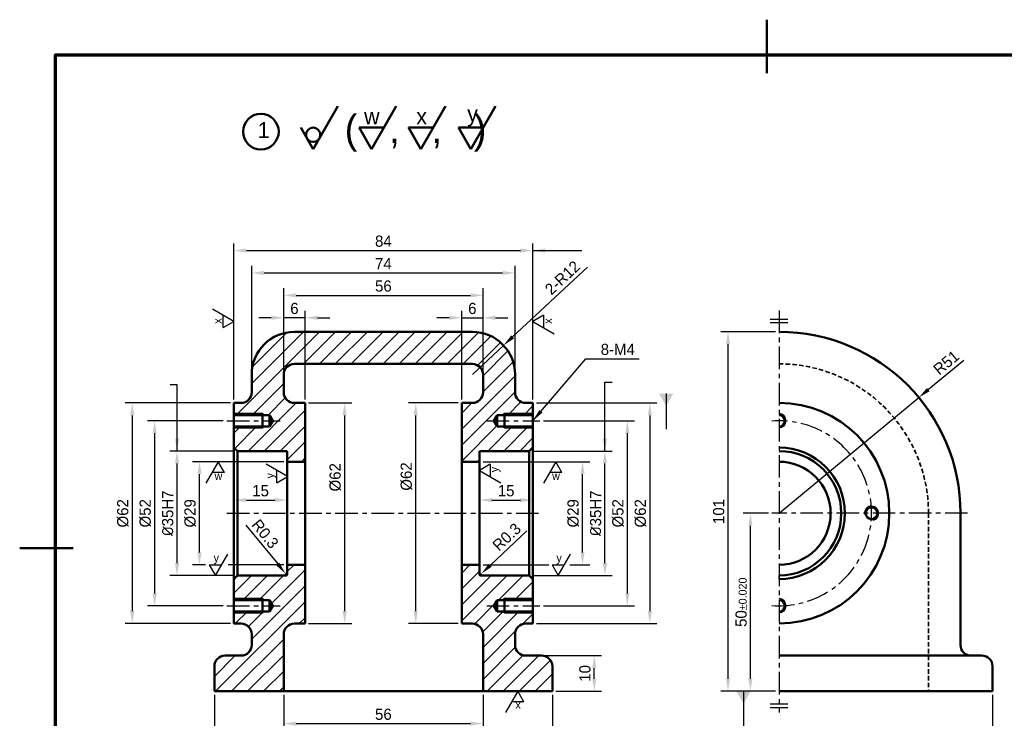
# Model space of a CAD drawing. Header units: millimetres. Extents: x 0 to 420, y 0 to 297.
# Tile 2 of 3: x 0 to 277, y 101 to 297. Entities that reach past the tile are written whole.
import ezdxf

# ---------------------------------------------------------------- set-up
doc = ezdxf.new("R2010")
doc.units = ezdxf.units.MM
doc.header["$LTSCALE"] = 0.2
doc.linetypes.add('CENTER', pattern=[50.8, 31.75, -6.35, 6.35, -6.35])
doc.linetypes.add('HIDDEN', pattern=[9.525, 6.35, -3.175])
for name, color, linetype, lineweight in [('숨은선', 2, 'HIDDEN', 35), ('외형선(ISO)', 3, 'Continuous', 50), ('윤곽선', 4, 'Continuous', 70), ('좁은 외형선(ISO)', 1, 'Continuous', 25), ('중심선', 1, 'CENTER', 25), ('치수선', 1, 'Continuous', 25), ('해치 (ISO)', 1, 'Continuous', 25)]:
    doc.layers.add(name, color=color, linetype=linetype, lineweight=lineweight)
doc.dimstyles.new('ISO-25', dxfattribs={"dimtxt": 3.15, "dimasz": 3.5, "dimexe": 2, "dimexo": 1, "dimgap": 1, "dimtad": 1, "dimdsep": 46, "dimtxsty": 'Standard', "dimcen": 2.5, "dimclrt": 2, "dimazin": 2, "dimtfac": 1, "dimtmove": 0, "dimatfit": 3, "dimfxl": 1, "dimarcsym": 0})

# ---------------------------------------------------------------- blocks, each defined once
blk = doc.blocks.new('*D1')
at = {"layer": 'Defpoints', "color": 0, "transparency": 16777216}
for p in [(129.2, 172.76), (158.17, 172.76), (129.2, 143.76)]:
    blk.add_point(p, dxfattribs=at)
at = {"layer": '치수선', "color": 0, "lineweight": -2, "transparency": 16777216}
for p, q in [((130.2, 172.76), (160.17, 172.76)), ((158.17, 147.26), (158.17, 169.26)), ((130.2, 143.76), (148.67, 143.76)), ((154.59, 143.76), (160.17, 143.76))]:
    blk.add_line(p, q, dxfattribs=at)
at = {"layer": '치수선', "color": 0, "transparency": 16777216}
for points in [[(157.59, 169.26), (158.75, 169.26), (158.17, 172.76)], [(157.59, 147.26), (158.75, 147.26), (158.17, 143.76)]]:
    blk.add_solid(points, dxfattribs=at)
at = {"layer": '치수선', "color": 2, "transparency": 16777216, "insert": (155.55, 158.26), "char_height": 3.15, "attachment_point": 5, "rotation": 90}
blk.add_mtext('%%c29', dxfattribs=at)
blk = doc.blocks.new('*D2')
at = {"layer": 'Defpoints', "color": 0, "transparency": 16777216}
for p in [(143.2, 175.76), (164.47, 175.76), (143.2, 140.76)]:
    blk.add_point(p, dxfattribs=at)
at = {"layer": '치수선', "color": 0, "lineweight": -2, "transparency": 16777216}
for p, q in [((144.2, 175.76), (166.47, 175.76)), ((164.47, 144.26), (164.47, 172.26)), ((144.2, 140.76), (166.47, 140.76))]:
    blk.add_line(p, q, dxfattribs=at)
at = {"layer": '치수선', "color": 0, "transparency": 16777216}
for points in [[(163.89, 172.26), (165.05, 172.26), (164.47, 175.76)], [(163.89, 144.26), (165.05, 144.26), (164.47, 140.76)]]:
    blk.add_solid(points, dxfattribs=at)
at = {"layer": '치수선', "color": 2, "transparency": 16777216, "insert": (161.85, 158.26), "char_height": 3.15, "attachment_point": 5, "rotation": 90}
blk.add_mtext('{\\fISOCPEUR|b0|i0|c0|p34;%%C}35H7', dxfattribs=at)
blk = doc.blocks.new('*D3')
at = {"layer": 'Defpoints', "color": 0, "transparency": 16777216}
for p in [(146.2, 184.26), (170.77, 184.26), (146.2, 132.26)]:
    blk.add_point(p, dxfattribs=at)
at = {"layer": '치수선', "color": 0, "lineweight": -2, "transparency": 16777216}
for p, q in [((147.2, 184.26), (172.77, 184.26)), ((170.77, 135.76), (170.77, 180.76)), ((147.2, 132.26), (172.77, 132.26))]:
    blk.add_line(p, q, dxfattribs=at)
at = {"layer": '치수선', "color": 0, "transparency": 16777216}
for points in [[(170.19, 180.76), (171.35, 180.76), (170.77, 184.26)], [(170.19, 135.76), (171.35, 135.76), (170.77, 132.26)]]:
    blk.add_solid(points, dxfattribs=at)
at = {"layer": '치수선', "color": 2, "transparency": 16777216, "insert": (168.15, 158.26), "char_height": 3.15, "attachment_point": 5, "rotation": 90}
blk.add_mtext('%%c52', dxfattribs=at)
blk = doc.blocks.new('*D4')
at = {"layer": 'Defpoints', "color": 0, "transparency": 16777216}
for p in [(144.2, 189.26), (144.2, 127.26), (177.07, 127.26)]:
    blk.add_point(p, dxfattribs=at)
at = {"layer": '치수선', "color": 0, "lineweight": -2, "transparency": 16777216}
for p, q in [((145.2, 189.26), (179.07, 189.26)), ((177.07, 185.76), (177.07, 130.76)), ((145.2, 127.26), (179.07, 127.26))]:
    blk.add_line(p, q, dxfattribs=at)
at = {"layer": '치수선', "color": 0, "transparency": 16777216}
for points in [[(176.49, 185.76), (177.65, 185.76), (177.07, 189.26)], [(176.49, 130.76), (177.65, 130.76), (177.07, 127.26)]]:
    blk.add_solid(points, dxfattribs=at)
at = {"layer": '치수선', "color": 2, "transparency": 16777216, "insert": (174.45, 158.26), "char_height": 3.15, "attachment_point": 5, "rotation": 90}
blk.add_mtext('%%c62', dxfattribs=at)
blk = doc.blocks.new('*D5')
at = {"layer": 'Defpoints', "color": 0, "transparency": 16777216}
for p in [(205.35, 158.26), (211.38, 158.26), (213.38, 108.26)]:
    blk.add_point(p, dxfattribs=at)
at = {"layer": '치수선', "color": 0, "lineweight": -2, "transparency": 16777216}
for p, q in [((210.38, 158.26), (203.35, 158.26)), ((205.35, 111.76), (205.35, 154.76)), ((212.38, 108.26), (203.35, 108.26))]:
    blk.add_line(p, q, dxfattribs=at)
at = {"layer": '치수선', "color": 0, "transparency": 16777216}
for points in [[(204.77, 154.76), (205.93, 154.76), (205.35, 158.26)], [(204.77, 111.76), (205.93, 111.76), (205.35, 108.26)]]:
    blk.add_solid(points, dxfattribs=at)
at = {"layer": '치수선', "color": 2, "transparency": 16777216, "insert": (202.74, 133.26), "char_height": 3.15, "attachment_point": 5, "rotation": 90}
blk.add_mtext('50{\\H0.71429x;\\C1;%%P0.020}', dxfattribs=at)
blk = doc.blocks.new('*D6')
at = {"layer": 'Defpoints', "color": 0, "transparency": 16777216}
for p in [(199.05, 209.26), (213.38, 209.26), (213.38, 108.26)]:
    blk.add_point(p, dxfattribs=at)
at = {"layer": '치수선', "color": 0, "lineweight": -2, "transparency": 16777216}
for p, q in [((212.38, 209.26), (197.05, 209.26)), ((199.05, 111.76), (199.05, 205.76)), ((212.38, 108.26), (197.05, 108.26))]:
    blk.add_line(p, q, dxfattribs=at)
at = {"layer": '치수선', "color": 0, "transparency": 16777216}
for points in [[(198.47, 205.76), (199.63, 205.76), (199.05, 209.26)], [(198.47, 111.76), (199.63, 111.76), (199.05, 108.26)]]:
    blk.add_solid(points, dxfattribs=at)
at = {"layer": '치수선', "color": 2, "transparency": 16777216, "insert": (196.43, 158.76), "char_height": 3.15, "attachment_point": 5, "rotation": 90}
blk.add_mtext('101', dxfattribs=at)
blk = doc.blocks.new('*D7')
at = {"layer": 'Defpoints', "color": 0, "transparency": 16777216}
for p in [(252.65, 190.79), (213.38, 158.26)]:
    blk.add_point(p, dxfattribs=at)
at = {"layer": '치수선', "color": 0, "lineweight": -2, "transparency": 16777216}
for p, q in [((265.27, 201.24), (255.35, 193.03)), ((213.38, 158.26), (252.65, 190.79))]:
    blk.add_line(p, q, dxfattribs=at)
at = {"layer": '치수선', "color": 0, "transparency": 16777216}
blk.add_solid([(254.98, 193.48), (255.72, 192.58), (252.65, 190.79)], dxfattribs=at)
at = {"layer": '치수선', "color": 2, "transparency": 16777216, "insert": (260.38, 200.6), "char_height": 3.15, "attachment_point": 5, "rotation": 39.6335}
blk.add_mtext('R51', dxfattribs=at)
blk = doc.blocks.new('*D9')
at = {"layer": 'Defpoints', "color": 0, "transparency": 16777216}
for p in [(50.52, 172.76), (75.2, 172.76), (75.2, 143.76)]:
    blk.add_point(p, dxfattribs=at)
at = {"layer": '치수선', "color": 0, "lineweight": -2, "transparency": 16777216}
for p, q in [((74.2, 172.76), (48.52, 172.76)), ((50.52, 147.26), (50.52, 169.26)), ((52.24, 143.76), (48.52, 143.76)), ((74.2, 143.76), (58.58, 143.76))]:
    blk.add_line(p, q, dxfattribs=at)
at = {"layer": '치수선', "color": 0, "transparency": 16777216}
for points in [[(49.94, 169.26), (51.11, 169.26), (50.52, 172.76)], [(49.94, 147.26), (51.11, 147.26), (50.52, 143.76)]]:
    blk.add_solid(points, dxfattribs=at)
at = {"layer": '치수선', "color": 2, "transparency": 16777216, "insert": (47.91, 158.26), "char_height": 3.15, "attachment_point": 5, "rotation": 90}
blk.add_mtext('%%c29', dxfattribs=at)
blk = doc.blocks.new('*D10')
at = {"layer": 'Defpoints', "color": 0, "transparency": 16777216}
for p in [(44.22, 175.76), (61.2, 175.76), (61.2, 140.76)]:
    blk.add_point(p, dxfattribs=at)
at = {"layer": '치수선', "color": 0, "lineweight": -2, "transparency": 16777216}
for p, q in [((60.2, 175.76), (42.22, 175.76)), ((44.22, 144.26), (44.22, 172.26)), ((60.2, 140.76), (42.22, 140.76))]:
    blk.add_line(p, q, dxfattribs=at)
at = {"layer": '치수선', "color": 0, "transparency": 16777216}
for points in [[(43.64, 172.26), (44.81, 172.26), (44.22, 175.76)], [(43.64, 144.26), (44.81, 144.26), (44.22, 140.76)]]:
    blk.add_solid(points, dxfattribs=at)
at = {"layer": '치수선', "color": 2, "transparency": 16777216, "insert": (41.61, 158.26), "char_height": 3.15, "attachment_point": 5, "rotation": 90}
blk.add_mtext('{\\fISOCPEUR|b0|i0|c0|p34;%%C}35H7', dxfattribs=at)
blk = doc.blocks.new('*D11')
at = {"layer": 'Defpoints', "color": 0, "transparency": 16777216}
for p in [(58.2, 184.26), (37.92, 132.26), (58.2, 132.26)]:
    blk.add_point(p, dxfattribs=at)
at = {"layer": '치수선', "color": 0, "lineweight": -2, "transparency": 16777216}
for p, q in [((57.2, 184.26), (35.92, 184.26)), ((37.92, 180.76), (37.92, 135.76)), ((57.2, 132.26), (35.92, 132.26))]:
    blk.add_line(p, q, dxfattribs=at)
at = {"layer": '치수선', "color": 0, "transparency": 16777216}
for points in [[(37.34, 180.76), (38.51, 180.76), (37.92, 184.26)], [(37.34, 135.76), (38.51, 135.76), (37.92, 132.26)]]:
    blk.add_solid(points, dxfattribs=at)
at = {"layer": '치수선', "color": 2, "transparency": 16777216, "insert": (35.31, 158.26), "char_height": 3.15, "attachment_point": 5, "rotation": 90}
blk.add_mtext('%%c52', dxfattribs=at)
blk = doc.blocks.new('*D12')
at = {"layer": 'Defpoints', "color": 0, "transparency": 16777216}
for p in [(60.2, 189.26), (31.62, 127.26), (60.2, 127.26)]:
    blk.add_point(p, dxfattribs=at)
at = {"layer": '치수선', "color": 0, "lineweight": -2, "transparency": 16777216}
for p, q in [((59.2, 189.26), (29.62, 189.26)), ((31.62, 185.76), (31.62, 130.76)), ((59.2, 127.26), (29.62, 127.26))]:
    blk.add_line(p, q, dxfattribs=at)
at = {"layer": '치수선', "color": 0, "transparency": 16777216}
for points in [[(31.04, 185.76), (32.21, 185.76), (31.62, 189.26)], [(31.04, 130.76), (32.21, 130.76), (31.62, 127.26)]]:
    blk.add_solid(points, dxfattribs=at)
at = {"layer": '치수선', "color": 2, "transparency": 16777216, "insert": (29.01, 158.26), "char_height": 3.15, "attachment_point": 5, "rotation": 90}
blk.add_mtext('%%c62', dxfattribs=at)
blk = doc.blocks.new('*D13')
at = {"layer": 'Defpoints', "color": 0, "transparency": 16777216}
for p in [(130.2, 219.51), (74.2, 197.26), (130.2, 197.26)]:
    blk.add_point(p, dxfattribs=at)
at = {"layer": '치수선', "color": 0, "lineweight": -2, "transparency": 16777216}
for p, q in [((74.2, 198.26), (74.2, 221.51)), ((130.2, 198.26), (130.2, 221.51)), ((77.7, 219.51), (126.7, 219.51))]:
    blk.add_line(p, q, dxfattribs=at)
at = {"layer": '치수선', "color": 0, "transparency": 16777216}
for points in [[(77.7, 220.09), (77.7, 218.93), (74.2, 219.51)], [(126.7, 220.09), (126.7, 218.93), (130.2, 219.51)]]:
    blk.add_solid(points, dxfattribs=at)
at = {"layer": '치수선', "color": 2, "transparency": 16777216, "insert": (102.2, 222.12), "char_height": 3.15, "attachment_point": 5}
blk.add_mtext('56', dxfattribs=at)
blk = doc.blocks.new('*D14')
at = {"layer": 'Defpoints', "color": 0, "transparency": 16777216}
for p in [(139.2, 225.81), (65.2, 197.26), (139.2, 197.26)]:
    blk.add_point(p, dxfattribs=at)
at = {"layer": '치수선', "color": 0, "lineweight": -2, "transparency": 16777216}
for p, q in [((65.2, 198.26), (65.2, 227.81)), ((139.2, 198.26), (139.2, 227.81)), ((68.7, 225.81), (135.7, 225.81))]:
    blk.add_line(p, q, dxfattribs=at)
at = {"layer": '치수선', "color": 0, "transparency": 16777216}
for points in [[(68.7, 226.39), (68.7, 225.23), (65.2, 225.81)], [(135.7, 226.39), (135.7, 225.23), (139.2, 225.81)]]:
    blk.add_solid(points, dxfattribs=at)
at = {"layer": '치수선', "color": 2, "transparency": 16777216, "insert": (102.2, 228.43), "char_height": 3.15, "attachment_point": 5}
blk.add_mtext('74', dxfattribs=at)
blk = doc.blocks.new('*D15')
at = {"layer": 'Defpoints', "color": 0, "transparency": 16777216}
for p in [(144.2, 232.11), (60.2, 189.26), (144.2, 189.26)]:
    blk.add_point(p, dxfattribs=at)
at = {"layer": '치수선', "color": 0, "lineweight": -2, "transparency": 16777216}
for p, q in [((60.2, 190.26), (60.2, 234.11)), ((144.2, 190.26), (144.2, 234.11)), ((63.7, 232.11), (140.7, 232.11))]:
    blk.add_line(p, q, dxfattribs=at)
at = {"layer": '치수선', "color": 0, "transparency": 16777216}
for points in [[(63.7, 232.69), (63.7, 231.53), (60.2, 232.11)], [(140.7, 232.69), (140.7, 231.53), (144.2, 232.11)]]:
    blk.add_solid(points, dxfattribs=at)
at = {"layer": '치수선', "color": 2, "transparency": 16777216, "insert": (102.2, 234.73), "char_height": 3.15, "attachment_point": 5}
blk.add_mtext('84', dxfattribs=at)
blk = doc.blocks.new('*D17')
at = {"layer": 'Defpoints', "color": 0, "transparency": 16777216}
for p in [(75.2, 161.97), (60.2, 158.26), (75.2, 158.26)]:
    blk.add_point(p, dxfattribs=at)
at = {"layer": '치수선', "color": 0, "lineweight": -2, "transparency": 16777216}
blk.add_line((63.7, 161.97), (71.7, 161.97), dxfattribs=at)
at = {"layer": '치수선', "color": 0, "transparency": 16777216}
for points in [[(63.7, 162.55), (63.7, 161.39), (60.2, 161.97)], [(71.7, 162.55), (71.7, 161.39), (75.2, 161.97)]]:
    blk.add_solid(points, dxfattribs=at)
at = {"layer": '치수선', "color": 2, "transparency": 16777216, "insert": (67.7, 164.59), "char_height": 3.15, "attachment_point": 5}
blk.add_mtext('15', dxfattribs=at)
blk = doc.blocks.new('*D19')
at = {"layer": 'Defpoints', "color": 0, "transparency": 16777216}
for p in [(144.2, 161.97), (129.2, 158.26), (144.2, 158.26)]:
    blk.add_point(p, dxfattribs=at)
at = {"layer": '치수선', "color": 0, "lineweight": -2, "transparency": 16777216}
blk.add_line((132.7, 161.97), (140.7, 161.97), dxfattribs=at)
at = {"layer": '치수선', "color": 0, "transparency": 16777216}
for points in [[(132.7, 162.55), (132.7, 161.39), (129.2, 161.97)], [(140.7, 162.55), (140.7, 161.39), (144.2, 161.97)]]:
    blk.add_solid(points, dxfattribs=at)
at = {"layer": '치수선', "color": 2, "transparency": 16777216, "insert": (136.7, 164.59), "char_height": 3.15, "attachment_point": 5}
blk.add_mtext('15', dxfattribs=at)
blk = doc.blocks.new('*D21')
at = {"layer": 'Defpoints', "color": 0, "transparency": 16777216}
for p in [(153.38, 108.26), (273.38, 108.26), (153.38, 92.84)]:
    blk.add_point(p, dxfattribs=at)
at = {"layer": '치수선', "color": 0, "lineweight": -2, "transparency": 16777216}
for p, q in [((273.38, 107.26), (273.38, 90.84)), ((269.88, 92.84), (209.11, 92.84))]:
    blk.add_line(p, q, dxfattribs=at)
at = {"layer": '치수선', "color": 0, "transparency": 16777216}
blk.add_solid([(269.88, 93.42), (269.88, 92.25), (273.38, 92.84)], dxfattribs=at)
at = {"layer": '치수선', "color": 2, "transparency": 16777216, "insert": (213.38, 95.45), "char_height": 3.15, "attachment_point": 5}
blk.add_mtext('120', dxfattribs=at)
blk = doc.blocks.new('*D22')
at = {"layer": 'Defpoints', "color": 0, "transparency": 16777216}
for p in [(146.7, 118.26), (161.47, 118.26), (149.7, 108.26)]:
    blk.add_point(p, dxfattribs=at)
at = {"layer": '치수선', "color": 0, "lineweight": -2, "transparency": 16777216}
for p, q in [((147.7, 118.26), (163.47, 118.26)), ((161.47, 111.76), (161.47, 114.76)), ((150.7, 108.26), (163.47, 108.26))]:
    blk.add_line(p, q, dxfattribs=at)
at = {"layer": '치수선', "color": 0, "transparency": 16777216}
for points in [[(160.88, 114.76), (162.05, 114.76), (161.47, 118.26)], [(160.88, 111.76), (162.05, 111.76), (161.47, 108.26)]]:
    blk.add_solid(points, dxfattribs=at)
at = {"layer": '치수선', "color": 2, "transparency": 16777216, "insert": (158.85, 113.26), "char_height": 3.15, "attachment_point": 5, "rotation": 90}
blk.add_mtext('10', dxfattribs=at)
blk = doc.blocks.new('*D23')
at = {"layer": 'Defpoints', "color": 0, "transparency": 16777216}
for p in [(80.2, 189.26), (80.2, 127.26), (91.31, 127.26)]:
    blk.add_point(p, dxfattribs=at)
at = {"layer": '치수선', "color": 0, "lineweight": -2, "transparency": 16777216}
for p, q in [((81.2, 189.26), (93.31, 189.26)), ((91.31, 185.76), (91.31, 130.76)), ((81.2, 127.26), (93.31, 127.26))]:
    blk.add_line(p, q, dxfattribs=at)
at = {"layer": '치수선', "color": 0, "transparency": 16777216}
for points in [[(90.73, 185.76), (91.89, 185.76), (91.31, 189.26)], [(90.73, 130.76), (91.89, 130.76), (91.31, 127.26)]]:
    blk.add_solid(points, dxfattribs=at)
at = {"layer": '치수선', "color": 2, "transparency": 16777216, "insert": (88.69, 168.38), "char_height": 3.15, "attachment_point": 5, "rotation": 90}
blk.add_mtext('%%c62', dxfattribs=at)
blk = doc.blocks.new('*D24')
at = {"layer": 'Defpoints', "color": 0, "transparency": 16777216}
for p in [(111.3, 189.26), (124.2, 189.26), (124.2, 127.26)]:
    blk.add_point(p, dxfattribs=at)
at = {"layer": '치수선', "color": 0, "lineweight": -2, "transparency": 16777216}
for p, q in [((123.2, 189.26), (109.3, 189.26)), ((111.3, 130.76), (111.3, 185.76)), ((123.2, 127.26), (109.3, 127.26))]:
    blk.add_line(p, q, dxfattribs=at)
at = {"layer": '치수선', "color": 0, "transparency": 16777216}
for points in [[(110.71, 185.76), (111.88, 185.76), (111.3, 189.26)], [(110.71, 130.76), (111.88, 130.76), (111.3, 127.26)]]:
    blk.add_solid(points, dxfattribs=at)
at = {"layer": '치수선', "color": 2, "transparency": 16777216, "insert": (108.68, 168.6), "char_height": 3.15, "attachment_point": 5, "rotation": 90}
blk.add_mtext('%%c62', dxfattribs=at)
blk = doc.blocks.new('*D25')
at = {"layer": 'Defpoints', "color": 0, "transparency": 16777216}
for p in [(74.2, 213.21), (74.2, 198.26), (80.2, 189.26)]:
    blk.add_point(p, dxfattribs=at)
at = {"layer": '치수선', "color": 0, "lineweight": -2, "transparency": 16777216}
for p, q in [((70.7, 213.21), (67.2, 213.21)), ((74.2, 199.26), (74.2, 215.21)), ((80.2, 213.21), (74.2, 213.21)), ((80.2, 190.26), (80.2, 215.21)), ((83.7, 213.21), (87.2, 213.21))]:
    blk.add_line(p, q, dxfattribs=at)
at = {"layer": '치수선', "color": 0, "transparency": 16777216}
for points in [[(70.7, 213.79), (70.7, 212.63), (74.2, 213.21)], [(83.7, 213.79), (83.7, 212.63), (80.2, 213.21)]]:
    blk.add_solid(points, dxfattribs=at)
at = {"layer": '치수선', "color": 2, "transparency": 16777216, "insert": (77.2, 215.82), "char_height": 3.15, "attachment_point": 5}
blk.add_mtext('6', dxfattribs=at)
blk = doc.blocks.new('*D26')
at = {"layer": 'Defpoints', "color": 0, "transparency": 16777216}
for p in [(130.2, 213.21), (130.2, 197.26), (124.2, 189.26)]:
    blk.add_point(p, dxfattribs=at)
at = {"layer": '치수선', "color": 0, "lineweight": -2, "transparency": 16777216}
for p, q in [((120.7, 213.21), (117.2, 213.21)), ((124.2, 190.26), (124.2, 215.21)), ((124.2, 213.21), (130.2, 213.21)), ((130.2, 198.26), (130.2, 215.21)), ((133.7, 213.21), (137.2, 213.21))]:
    blk.add_line(p, q, dxfattribs=at)
at = {"layer": '치수선', "color": 0, "transparency": 16777216}
for points in [[(120.7, 213.79), (120.7, 212.63), (124.2, 213.21)], [(133.7, 213.79), (133.7, 212.63), (130.2, 213.21)]]:
    blk.add_solid(points, dxfattribs=at)
at = {"layer": '치수선', "color": 2, "transparency": 16777216, "insert": (127.2, 215.82), "char_height": 3.15, "attachment_point": 5}
blk.add_mtext('6', dxfattribs=at)
blk = doc.blocks.new('*D27')
at = {"layer": 'Defpoints', "color": 0, "transparency": 16777216}
for p in [(54.7, 108.26), (149.7, 108.26), (149.7, 92.84)]:
    blk.add_point(p, dxfattribs=at)
at = {"layer": '치수선', "color": 0, "lineweight": -2, "transparency": 16777216}
for p, q in [((54.7, 107.26), (54.7, 90.84)), ((149.7, 107.26), (149.7, 90.84)), ((58.2, 92.84), (146.2, 92.84))]:
    blk.add_line(p, q, dxfattribs=at)
at = {"layer": '치수선', "color": 0, "transparency": 16777216}
for points in [[(58.2, 93.42), (58.2, 92.25), (54.7, 92.84)], [(146.2, 93.42), (146.2, 92.25), (149.7, 92.84)]]:
    blk.add_solid(points, dxfattribs=at)
at = {"layer": '치수선', "color": 2, "transparency": 16777216, "insert": (102.2, 95.45), "char_height": 3.15, "attachment_point": 5}
blk.add_mtext('95', dxfattribs=at)
blk = doc.blocks.new('*D28')
at = {"layer": 'Defpoints', "color": 0, "transparency": 16777216}
for p in [(74.2, 108.26), (130.2, 108.26), (130.2, 99.14)]:
    blk.add_point(p, dxfattribs=at)
at = {"layer": '치수선', "color": 0, "lineweight": -2, "transparency": 16777216}
for p, q in [((74.2, 107.26), (74.2, 97.14)), ((130.2, 107.26), (130.2, 97.14)), ((77.7, 99.14), (126.7, 99.14))]:
    blk.add_line(p, q, dxfattribs=at)
at = {"layer": '치수선', "color": 0, "transparency": 16777216}
for points in [[(77.7, 99.72), (77.7, 98.55), (74.2, 99.14)], [(126.7, 99.72), (126.7, 98.55), (130.2, 99.14)]]:
    blk.add_solid(points, dxfattribs=at)
at = {"layer": '치수선', "color": 2, "transparency": 16777216, "insert": (102.2, 101.75), "char_height": 3.15, "attachment_point": 5}
blk.add_mtext('56', dxfattribs=at)
blk = doc.blocks.new('*D29')
at = {"layer": 'Defpoints', "color": 0, "transparency": 16777216}
for p in [(74.71, 141.3), (74.9, 141.06)]:
    blk.add_point(p, dxfattribs=at)
at = {"layer": '치수선', "color": 0, "lineweight": -2, "transparency": 16777216}
for p, q in [((63.59, 154.9), (72.5, 144.01)), ((74.9, 141.06), (74.71, 141.3))]:
    blk.add_line(p, q, dxfattribs=at)
blk.add_arc((74.9, 141.06), 0.3, 0, 129.2499, dxfattribs=at)
at = {"layer": '치수선', "color": 0, "transparency": 16777216}
blk.add_solid([(72.95, 144.37), (72.04, 143.64), (74.71, 141.3)], dxfattribs=at)
at = {"layer": '치수선', "color": 2, "transparency": 16777216, "insert": (68.97, 152.47), "char_height": 3.15, "attachment_point": 5, "rotation": 309.2499}
blk.add_mtext('R0.3', dxfattribs=at)
blk = doc.blocks.new('*D30')
at = {"layer": 'Defpoints', "color": 0, "transparency": 16777216}
for p in [(129.72, 141.27), (129.5, 141.06)]:
    blk.add_point(p, dxfattribs=at)
at = {"layer": '치수선', "color": 0, "lineweight": -2, "transparency": 16777216}
for p, q in [((142.51, 153.31), (132.27, 143.67)), ((129.5, 141.06), (129.72, 141.27))]:
    blk.add_line(p, q, dxfattribs=at)
blk.add_arc((129.5, 141.06), 0.3, 270, 43.2715, dxfattribs=at)
at = {"layer": '치수선', "color": 0, "transparency": 16777216}
blk.add_solid([(131.87, 144.09), (132.67, 143.24), (129.72, 141.27)], dxfattribs=at)
at = {"layer": '치수선', "color": 2, "transparency": 16777216, "insert": (136.87, 151.6), "char_height": 3.15, "attachment_point": 5, "rotation": 43.2715}
blk.add_mtext('R0.3', dxfattribs=at)
blk = doc.blocks.new('*D37')
at = {"layer": 'Defpoints', "color": 0, "transparency": 16777216}
for p in [(135.97, 205.45), (127.2, 197.26)]:
    blk.add_point(p, dxfattribs=at)
at = {"layer": '치수선', "color": 0, "lineweight": -2, "transparency": 16777216}
for p, q in [((159.58, 227.48), (138.53, 207.84)), ((127.2, 197.26), (135.97, 205.45))]:
    blk.add_line(p, q, dxfattribs=at)
at = {"layer": '치수선', "color": 0, "transparency": 16777216}
blk.add_solid([(138.13, 208.27), (138.93, 207.41), (135.97, 205.45)], dxfattribs=at)
at = {"layer": '치수선', "color": 2, "transparency": 16777216, "insert": (152.52, 224.48), "char_height": 3.15, "attachment_point": 5, "rotation": 43.0246}
blk.add_mtext('2-R12', dxfattribs=at)

msp = doc.modelspace()

# ---------------------------------------------------------------- hatches: boundary and pattern name
at = {"layer": '해치 (ISO)'}
h = msp.add_hatch(dxfattribs=at)
h.set_pattern_fill('ANSI31', color=256, scale=25.4, style=0)
h.set_pattern_definition([(45, (-3.938, 49.2577), (-2.245064, 2.245064), [])])
edge = h.paths.add_edge_path()
edge.add_line((133.227, 132.263), (134.201, 130.642))
edge.add_line((134.201, 130.642), (144.201, 130.642))
edge.add_line((144.201, 130.642), (144.201, 127.263))
edge.add_line((144.201, 127.263), (142.201, 127.263))
edge.add_ellipse((142.201, 124.263), major_axis=(0, 3), ratio=1, start_angle=0, end_angle=90)
edge.add_line((139.201, 124.263), (139.201, 121.263))
edge.add_ellipse((142.201, 121.263), major_axis=(-3, 0), ratio=1, start_angle=0, end_angle=90)
edge.add_line((142.201, 118.263), (146.701, 118.263))
edge.add_ellipse((146.701, 115.263), major_axis=(0, 3), ratio=1, start_angle=270, end_angle=360, ccw=False)
edge.add_line((149.701, 115.263), (149.701, 108.263))
edge.add_line((149.701, 108.263), (130.201, 108.263))
edge.add_line((130.201, 108.263), (130.201, 124.263))
edge.add_ellipse((127.201, 124.263), major_axis=(3, 0), ratio=1, start_angle=0, end_angle=90)
edge.add_line((127.201, 127.263), (124.201, 127.263))
edge.add_line((124.201, 127.263), (124.201, 143.763))
edge.add_line((124.201, 143.763), (129.201, 143.763))
edge.add_line((129.201, 143.763), (129.201, 141.063))
edge.add_ellipse((129.501, 141.063), major_axis=(-0.3, 0), ratio=1, start_angle=0, end_angle=90)
edge.add_line((129.501, 140.763), (143.201, 140.763))
edge.add_line((143.201, 140.763), (144.201, 139.763))
edge.add_line((144.201, 139.763), (144.201, 133.884))
edge.add_line((144.201, 133.884), (134.201, 133.884))
edge.add_line((134.201, 133.884), (133.227, 132.263))
edge = h.paths.add_edge_path()
edge.add_line((70.201, 130.642), (71.175, 132.263))
edge.add_line((71.175, 132.263), (70.201, 133.884))
edge.add_line((70.201, 133.884), (60.201, 133.884))
edge.add_line((60.201, 133.884), (60.201, 139.763))
edge.add_line((60.201, 139.763), (61.201, 140.763))
edge.add_line((61.201, 140.763), (74.901, 140.763))
edge.add_ellipse((74.901, 141.063), major_axis=(0, -0.3), ratio=1, start_angle=0, end_angle=90)
edge.add_line((75.201, 141.063), (75.201, 143.763))
edge.add_line((75.201, 143.763), (80.201, 143.763))
edge.add_line((80.201, 143.763), (80.201, 127.263))
edge.add_line((80.201, 127.263), (77.201, 127.263))
edge.add_ellipse((77.201, 124.263), major_axis=(0, 3), ratio=1, start_angle=0, end_angle=90)
edge.add_line((74.201, 124.263), (74.201, 108.263))
edge.add_line((74.201, 108.263), (54.701, 108.263))
edge.add_line((54.701, 108.263), (54.701, 115.263))
edge.add_ellipse((57.701, 115.263), major_axis=(-3, 0), ratio=1, start_angle=270, end_angle=360, ccw=False)
edge.add_line((57.701, 118.263), (62.201, 118.263))
edge.add_ellipse((62.201, 121.263), major_axis=(0, -3), ratio=1, start_angle=0, end_angle=90)
edge.add_line((65.201, 121.263), (65.201, 124.263))
edge.add_ellipse((62.201, 124.263), major_axis=(3, 0), ratio=1, start_angle=0, end_angle=90)
edge.add_line((62.201, 127.263), (60.201, 127.263))
edge.add_line((60.201, 127.263), (60.201, 130.642))
edge.add_line((60.201, 130.642), (70.201, 130.642))
edge = h.paths.add_edge_path()
edge.add_line((71.175, 184.263), (70.201, 185.884))
edge.add_line((70.201, 185.884), (60.201, 185.884))
edge.add_line((60.201, 185.884), (60.201, 189.263))
edge.add_line((60.201, 189.263), (62.201, 189.263))
edge.add_ellipse((62.201, 192.263), major_axis=(0, -3), ratio=1, start_angle=0, end_angle=90)
edge.add_line((65.201, 192.263), (65.201, 197.263))
edge.add_ellipse((77.201, 197.263), major_axis=(-12, 0), ratio=1, start_angle=270, end_angle=360, ccw=False)
edge.add_line((77.201, 209.263), (127.201, 209.263))
edge.add_ellipse((127.201, 197.263), major_axis=(0, 12), ratio=1, start_angle=270, end_angle=360, ccw=False)
edge.add_line((139.201, 197.263), (139.201, 192.263))
edge.add_ellipse((142.201, 192.263), major_axis=(-3, 0), ratio=1, start_angle=0, end_angle=90)
edge.add_line((142.201, 189.263), (144.201, 189.263))
edge.add_line((144.201, 189.263), (144.201, 185.884))
edge.add_line((144.201, 185.884), (134.201, 185.884))
edge.add_line((134.201, 185.884), (133.227, 184.263))
edge.add_line((133.227, 184.263), (134.201, 182.642))
edge.add_line((134.201, 182.642), (144.201, 182.642))
edge.add_line((144.201, 182.642), (144.201, 176.763))
edge.add_line((144.201, 176.763), (143.201, 175.763))
edge.add_line((143.201, 175.763), (129.501, 175.763))
edge.add_ellipse((129.501, 175.463), major_axis=(0, 0.3), ratio=1, start_angle=0, end_angle=90)
edge.add_line((129.201, 175.463), (129.201, 172.763))
edge.add_line((129.201, 172.763), (124.201, 172.763))
edge.add_line((124.201, 172.763), (124.201, 189.263))
edge.add_line((124.201, 189.263), (127.201, 189.263))
edge.add_ellipse((127.201, 192.263), major_axis=(0, -3), ratio=1, start_angle=0, end_angle=90)
edge.add_line((130.201, 192.263), (130.201, 197.263))
edge.add_ellipse((127.201, 197.263), major_axis=(3, 0), ratio=1, start_angle=0, end_angle=90)
edge.add_line((127.201, 200.263), (77.201, 200.263))
edge.add_ellipse((77.201, 197.263), major_axis=(0, 3), ratio=1, start_angle=0, end_angle=90)
edge.add_line((74.201, 197.263), (74.201, 192.263))
edge.add_ellipse((77.201, 192.263), major_axis=(-3, 0), ratio=1, start_angle=0, end_angle=90)
edge.add_line((77.201, 189.263), (80.201, 189.263))
edge.add_line((80.201, 189.263), (80.201, 172.763))
edge.add_line((80.201, 172.763), (75.201, 172.763))
edge.add_line((75.201, 172.763), (75.201, 175.463))
edge.add_ellipse((74.901, 175.463), major_axis=(0.3, 0), ratio=1, start_angle=0, end_angle=90)
edge.add_line((74.901, 175.763), (61.201, 175.763))
edge.add_line((61.201, 175.763), (60.201, 176.763))
edge.add_line((60.201, 176.763), (60.201, 182.642))
edge.add_line((60.201, 182.642), (70.201, 182.642))
edge.add_line((70.201, 182.642), (71.175, 184.263))

# ---------------------------------------------------------------- linework, layer by layer
at = {"layer": '숨은선'}
msp.add_line((255.376, 158.263), (255.376, 108.263), dxfattribs=at)
msp.add_arc((213.376, 158.263), 42, 0, 90, dxfattribs=at)
at = {"layer": '외형선(ISO)'}
for p, q in [((210, 297), (210, 282)), ((82.471, 260.65), (89.399, 272.65)), ((98.847, 260.65), (105.775, 272.65)), ((112.742, 260.65), (119.67, 272.65)), ((126.804, 260.65), (133.732, 272.65)), ((79.007, 266.65), (82.471, 260.65)), ((95.383, 266.65), (102.311, 266.65)), ((95.383, 266.65), (98.847, 260.65)), ((109.278, 266.65), (116.206, 266.65)), ((109.278, 266.65), (112.742, 260.65)), ((123.34, 266.65), (130.268, 266.65)), ((123.34, 266.65), (126.804, 260.65)), ((77.201, 209.263), (127.201, 209.263)), ((127.201, 200.263), (77.201, 200.263)), ((65.201, 192.263), (65.201, 197.263)), ((74.201, 197.263), (74.201, 192.263)), ((130.201, 192.263), (130.201, 197.263)), ((139.201, 197.263), (139.201, 192.263)), ((60.201, 189.263), (62.201, 189.263)), ((60.201, 185.884), (60.201, 189.263)), ((77.201, 189.263), (80.201, 189.263)), ((80.201, 189.263), (80.201, 172.763)), ((124.201, 189.263), (127.201, 189.263)), ((124.201, 172.763), (124.201, 189.263)), ((142.201, 189.263), (144.201, 189.263)), ((144.201, 189.263), (144.201, 185.884)), ((70.201, 185.884), (60.201, 185.884)), ((60.201, 182.642), (60.201, 185.884)), ((68.201, 186.263), (68.201, 182.263)), ((71.175, 184.263), (70.201, 185.884)), ((70.201, 185.884), (70.201, 182.642)), ((134.201, 185.884), (133.227, 184.263)), ((144.201, 185.884), (134.201, 185.884)), ((134.201, 185.884), (134.201, 182.642)), ((136.201, 182.263), (136.201, 186.263)), ((144.201, 185.884), (144.201, 182.642)), ((60.201, 182.642), (70.201, 182.642)), ((60.201, 176.763), (60.201, 182.642)), ((70.201, 182.642), (71.175, 184.263)), ((133.227, 184.263), (134.201, 182.642)), ((134.201, 182.642), (144.201, 182.642)), ((144.201, 182.642), (144.201, 176.763)), ((61.201, 175.763), (60.201, 176.763)), ((60.201, 176.763), (60.201, 139.763)), ((74.901, 175.763), (61.201, 175.763)), ((61.201, 140.763), (61.201, 175.763)), ((75.201, 172.763), (75.201, 175.463)), ((129.201, 175.463), (129.201, 172.763)), ((143.201, 175.763), (129.501, 175.763)), ((144.201, 176.763), (143.201, 175.763)), ((143.201, 175.763), (143.201, 140.763)), ((144.201, 139.763), (144.201, 176.763)), ((80.201, 172.763), (75.201, 172.763)), ((75.201, 143.763), (75.201, 172.763)), ((80.201, 172.763), (80.201, 143.763)), ((129.201, 172.763), (124.201, 172.763)), ((124.201, 143.763), (124.201, 172.763)), ((129.201, 143.763), (129.201, 172.763)), ((264.376, 121.263), (264.376, 158.263)), ((0, 148.5), (15, 148.5)), ((75.201, 143.763), (80.201, 143.763)), ((75.201, 141.063), (75.201, 143.763)), ((80.201, 143.763), (80.201, 127.263)), ((124.201, 143.763), (129.201, 143.763)), ((124.201, 127.263), (124.201, 143.763)), ((129.201, 143.763), (129.201, 141.063)), ((60.201, 139.763), (61.201, 140.763)), ((60.201, 133.884), (60.201, 139.763)), ((61.201, 140.763), (74.901, 140.763)), ((129.501, 140.763), (143.201, 140.763)), ((143.201, 140.763), (144.201, 139.763)), ((144.201, 139.763), (144.201, 133.884)), ((70.201, 133.884), (60.201, 133.884)), ((60.201, 130.642), (60.201, 133.884)), ((68.201, 134.263), (68.201, 130.263)), ((71.175, 132.263), (70.201, 133.884)), ((70.201, 133.884), (70.201, 130.642)), ((134.201, 133.884), (133.227, 132.263)), ((144.201, 133.884), (134.201, 133.884)), ((134.201, 133.884), (134.201, 130.642)), ((136.201, 130.263), (136.201, 134.263)), ((144.201, 133.884), (144.201, 130.642)), ((60.201, 130.642), (70.201, 130.642)), ((60.201, 127.263), (60.201, 130.642)), ((70.201, 130.642), (71.175, 132.263)), ((133.227, 132.263), (134.201, 130.642)), ((134.201, 130.642), (144.201, 130.642)), ((144.201, 130.642), (144.201, 127.263)), ((62.201, 127.263), (60.201, 127.263)), ((80.201, 127.263), (77.201, 127.263)), ((127.201, 127.263), (124.201, 127.263)), ((144.201, 127.263), (142.201, 127.263)), ((65.201, 121.263), (65.201, 124.263)), ((74.201, 124.263), (74.201, 108.263)), ((130.201, 108.263), (130.201, 124.263)), ((139.201, 124.263), (139.201, 121.263)), ((57.701, 118.263), (62.201, 118.263)), ((142.201, 118.263), (146.701, 118.263)), ((263.376, 118.263), (213.376, 118.263)), ((263.376, 118.263), (270.376, 118.263)), ((54.701, 108.263), (54.701, 115.263)), ((149.701, 115.263), (149.701, 108.263)), ((273.376, 108.263), (273.376, 115.263)), ((74.201, 108.263), (54.701, 108.263)), ((77.201, 108.263), (74.201, 108.263)), ((127.201, 108.263), (77.201, 108.263)), ((130.201, 108.263), (127.201, 108.263)), ((149.701, 108.263), (130.201, 108.263)), ((263.376, 108.263), (213.376, 108.263)), ((273.376, 108.263), (263.376, 108.263))]:
    msp.add_line(p, q, dxfattribs=at)
for centre, radius in [((67.785, 265.538), 5), ((82.471, 264.65), 2), ((239.376, 158.263), 1.621)]:
    msp.add_circle(centre, radius, dxfattribs=at)
for centre, radius, start, end in [((77.201, 197.263), 12, 90, 180), ((127.201, 197.263), 12, 0, 90), ((213.376, 158.263), 51, 0, 90), ((77.201, 197.263), 3, 90, 180), ((127.201, 197.263), 3, 0, 90), ((62.201, 192.263), 3, 270, 0), ((77.201, 192.263), 3, 180, 270), ((127.201, 192.263), 3, 270, 0), ((142.201, 192.263), 3, 180, 270), ((213.376, 158.263), 31, 270, 90), ((213.376, 184.263), 1.621, 270, 90), ((74.901, 175.463), 0.3, 0, 90), ((129.501, 175.463), 0.3, 90, 180), ((213.376, 158.263), 18.5, 270, 90), ((213.376, 158.263), 17.5, 270, 90), ((213.376, 158.263), 14.5, 270, 90), ((74.901, 141.063), 0.3, 270, 0), ((129.501, 141.063), 0.3, 180, 270), ((213.376, 132.263), 1.621, 270, 90), ((62.201, 124.263), 3, 0, 90), ((77.201, 124.263), 3, 90, 180), ((127.201, 124.263), 3, 0, 90), ((142.201, 124.263), 3, 90, 180), ((62.201, 121.263), 3, 270, 0), ((142.201, 121.263), 3, 180, 270), ((267.376, 121.263), 3, 180, 270), ((57.701, 115.263), 3, 90, 180), ((146.701, 115.263), 3, 0, 90), ((270.376, 115.263), 3, 0, 90)]:
    msp.add_arc(centre, radius, start, end, dxfattribs=at)
at = {"layer": '윤곽선'}
msp.add_lwpolyline([(10, 10), (410, 10), (410, 287), (10, 287)], close=True, dxfattribs=at)
at = {"layer": '좁은 외형선(ISO)'}
for p, q in [((60.201, 212.186), (54.201, 215.651)), ((57.201, 210.454), (57.201, 213.919)), ((147.201, 213.919), (144.201, 212.186)), ((147.201, 213.919), (147.201, 210.454)), ((57.201, 210.454), (60.201, 212.186)), ((144.201, 212.186), (150.201, 208.722)), ((210.876, 212.85), (215.876, 212.85)), ((210.876, 211.85), (215.876, 211.85)), ((68.201, 186.263), (60.201, 186.263)), ((68.201, 186.263), (68.857, 185.884)), ((136.201, 186.263), (135.544, 185.884)), ((144.201, 186.263), (136.201, 186.263)), ((68.201, 182.263), (68.857, 182.642)), ((136.201, 182.263), (135.544, 182.642)), ((60.201, 182.263), (68.201, 182.263)), ((136.201, 182.263), (144.201, 182.263)), ((55.796, 172.763), (52.332, 166.763)), ((57.528, 169.763), (55.796, 172.763)), ((75.254, 168.572), (69.254, 172.036)), ((132.201, 172.048), (129.201, 170.316)), ((132.201, 172.048), (132.201, 168.584)), ((150.662, 172.763), (147.198, 166.763)), ((152.394, 169.763), (150.662, 172.763)), ((57.528, 169.763), (54.064, 169.763)), ((72.254, 166.84), (72.254, 170.304)), ((129.201, 170.316), (135.201, 166.852)), ((152.394, 169.763), (148.93, 169.763)), ((72.254, 166.84), (75.254, 168.572)), ((55.013, 140.763), (58.477, 146.763)), ((151.355, 140.763), (154.819, 146.763)), ((53.281, 143.763), (56.745, 143.763)), ((53.281, 143.763), (55.013, 140.763)), ((149.623, 143.763), (153.087, 143.763)), ((149.623, 143.763), (151.355, 140.763)), ((213.376, 139.763), (213.376, 140.763)), ((68.201, 134.263), (60.201, 134.263)), ((68.201, 134.263), (68.857, 133.884)), ((136.201, 134.263), (135.544, 133.884)), ((144.201, 134.263), (136.201, 134.263)), ((60.201, 130.263), (68.201, 130.263)), ((68.201, 130.263), (68.857, 130.642)), ((136.201, 130.263), (135.544, 130.642)), ((136.201, 130.263), (144.201, 130.263)), ((139.951, 108.263), (136.487, 102.263)), ((141.683, 105.263), (139.951, 108.263)), ((141.683, 105.263), (138.219, 105.263)), ((210.876, 104.677), (215.876, 104.677)), ((210.876, 103.677), (215.876, 103.677))]:
    msp.add_line(p, q, dxfattribs=at)
for centre, start, end in [((213.376, 184.263), 270, 90), ((239.376, 158.263), 280, 190), ((213.376, 132.263), 270, 90)]:
    msp.add_arc(centre, 2, start, end, dxfattribs=at)
at = {"layer": '중심선'}
for p, q in [((213.376, 215.263), (213.376, 102.263)), ((58.201, 184.263), (73.175, 184.263)), ((131.227, 184.263), (146.201, 184.263)), ((58.201, 158.263), (146.201, 158.263)), ((266.376, 158.263), (211.376, 158.263)), ((58.201, 132.263), (73.175, 132.263)), ((131.227, 132.263), (146.201, 132.263))]:
    msp.add_line(p, q, dxfattribs=at)
msp.add_arc((213.376, 158.263), 26, 265.59263, 94.40737, dxfattribs=at)

# ---------------------------------------------------------------- texts
at = {"layer": '외형선(ISO)'}
for s, width, insert, char_height, attachment_point in [('y', 5.48531, (125.751, 272.828), 4.5, 1), ('(   ,   ,   )', 49.71052, (91.329, 265.091), 8, 4), ('w', 5.48531, (96.78, 272.08), 4.5, 1), ('x', 5.48531, (111.454, 272.08), 4.5, 1), ('1', 5.48531, (66.897, 268.239), 4.5, 1)]:
    msp.add_mtext_dynamic_manual_height_columns(s, width=width, gutter_width=22.5, heights=[0], dxfattribs=dict(at, insert=insert, char_height=char_height, attachment_point=attachment_point))
at = {"layer": '좁은 외형선(ISO)', "char_height": 2.25, "attachment_point": 1, "rotation": 90}
for s, insert in [('x', (54.486, 211.542)), ('x', (147.3, 211.542)), ('y', (69.165, 168.046)), ('y', (132.216, 169.789))]:
    msp.add_mtext_dynamic_manual_height_columns(s, width=5.48531, gutter_width=22.5, heights=[0], dxfattribs=dict(at, insert=insert))
at = {"layer": '좁은 외형선(ISO)', "char_height": 2.25, "attachment_point": 1}
for s, insert in [('w', (54.763, 169.894)), ('w', (149.629, 169.894)), ('y', (54.487, 146.852)), ('y', (150.828, 146.852)), ('x', (139.306, 105.611))]:
    msp.add_mtext_dynamic_manual_height_columns(s, width=5.48531, gutter_width=22.5, heights=[0], dxfattribs=dict(at, insert=insert))
at = {"layer": '치수선', "color": 2, "insert": (163.271, 202.705), "char_height": 3.15, "attachment_point": 7}
msp.add_mtext('8-M4', dxfattribs=at)

# ---------------------------------------------------------------- dimensions: what is measured, and where the dimension line sits
at = {"layer": '치수선'}
for base, p1, p2, picture, middle in [((144.201, 232.11), (60.201, 189.263), (144.201, 189.263), '*D15', (102.201, 232.11)), ((139.201, 225.81), (65.201, 197.263), (139.201, 197.263), '*D14', (102.201, 225.81)), ((130.201, 219.51), (74.201, 197.263), (130.201, 197.263), '*D13', (102.201, 219.51)), ((149.701, 92.836), (54.701, 108.263), (149.701, 108.263), '*D27', (102.201, 92.836))]:
    dim = msp.add_linear_dim(base=base, p1=p1, p2=p2, dimstyle='ISO-25', override={"dimtmove": 0}, dxfattribs=at)
    dim.commit()
    dim.dimension.update_dxf_attribs({"geometry": picture, "text_midpoint": middle, "dimtype": 160})
dim = msp.add_radius_dim(center=(127.201, 197.263), mpoint=(135.973, 205.451), text='2-<>', dimstyle='ISO-25', dxfattribs=at)
dim.commit()
dim.dimension.update_dxf_attribs({"geometry": '*D37', "text_midpoint": (154.304, 222.559), "dimtype": 164})
for base, p1, p2, override, picture, middle in [((74.201, 213.21), (80.201, 189.263), (74.201, 198.263), {"dimtmove": 0}, '*D25', (77.201, 215.825)), ((75.201, 161.97), (60.201, 158.263), (75.201, 158.263), {"dimse1": 1, "dimse2": 1}, '*D17', (67.701, 164.589)), ((144.201, 161.97), (129.201, 158.263), (144.201, 158.263), {"dimse1": 1, "dimse2": 1}, '*D19', (136.701, 164.589)), ((130.201, 99.136), (74.201, 108.263), (130.201, 108.263), {"dimtmove": 0}, '*D28', (102.201, 101.751)), ((153.376, 92.836), (273.376, 108.263), (153.376, 108.263), {"dimse2": 1, "dimsd2": 1}, '*D21', (213.376, 95.455))]:
    dim = msp.add_linear_dim(base=base, p1=p1, p2=p2, dimstyle='ISO-25', override=override, dxfattribs=at)
    dim.commit()
    dim.dimension.update_dxf_attribs({"geometry": picture, "text_midpoint": middle})
dim = msp.add_linear_dim(base=(130.201, 213.21), p1=(124.201, 189.263), p2=(130.201, 197.263), dimstyle='ISO-25', dxfattribs=at)
dim.commit()
dim.dimension.update_dxf_attribs({"geometry": '*D26', "text_midpoint": (127.201, 215.825)})
dim = msp.add_linear_dim(base=(199.051, 209.263), p1=(213.376, 108.263), p2=(213.376, 209.263), angle=90, dimstyle='ISO-25', override={"dimtmove": 0}, dxfattribs=at)
dim.commit()
dim.dimension.update_dxf_attribs({"geometry": '*D6', "text_midpoint": (199.051, 158.763), "dimtype": 160})
dim = msp.add_radius_dim(center=(213.376, 158.263), mpoint=(252.653, 190.795), dimstyle='ISO-25', dxfattribs=at)
dim.commit()
dim.dimension.update_dxf_attribs({"geometry": '*D7', "text_midpoint": (262.049, 198.577), "dimtype": 164})
for base, p1, p2, text, picture, middle in [((31.624, 127.263), (60.201, 189.263), (60.201, 127.263), '%%c<>', '*D12', (31.624, 158.263)), ((177.069, 127.263), (144.201, 189.263), (144.201, 127.263), '%%c<>', '*D4', (177.069, 158.263)), ((37.924, 132.263), (58.201, 184.263), (58.201, 132.263), '%%c<>', '*D11', (37.924, 158.263)), ((170.769, 184.263), (146.201, 132.263), (146.201, 184.263), '%%c<>', '*D3', (170.769, 158.263)), ((44.224, 175.763), (61.201, 140.763), (61.201, 175.763), '{\\fISOCPEUR|b0|i0|c0|p34;%%C}<>H7', '*D10', (44.224, 158.263)), ((164.469, 175.763), (143.201, 140.763), (143.201, 175.763), '{\\fISOCPEUR|b0|i0|c0|p34;%%C}<>H7', '*D2', (164.469, 158.263))]:
    dim = msp.add_linear_dim(base=base, p1=p1, p2=p2, angle=90, text=text, dimstyle='ISO-25', override={"dimtmove": 0}, dxfattribs=at)
    dim.commit()
    dim.dimension.update_dxf_attribs({"geometry": picture, "text_midpoint": middle, "dimtype": 160})
for base, p1, p2, picture, middle in [((91.309, 127.263), (80.201, 189.263), (80.201, 127.263), '*D23', (91.309, 168.381)), ((111.297, 189.263), (124.201, 127.263), (124.201, 189.263), '*D24', (111.297, 168.603))]:
    dim = msp.add_linear_dim(base=base, p1=p1, p2=p2, angle=90, text='%%c<>', dimstyle='ISO-25', dxfattribs=at)
    dim.commit()
    dim.dimension.update_dxf_attribs({"geometry": picture, "text_midpoint": middle, "dimtype": 160})
for base, p1, p2, text, picture, middle in [((50.524, 172.763), (75.201, 143.763), (75.201, 172.763), '%%c<>', '*D9', (47.91, 158.263)), ((158.169, 172.763), (129.201, 143.763), (129.201, 172.763), '%%c<>', '*D1', (155.554, 158.263)), ((205.351, 158.263), (213.376, 108.263), (211.376, 158.263), '<>{\\H0.71429x;\\C1;%%P0.020}', '*D5', (202.736, 133.263))]:
    dim = msp.add_linear_dim(base=base, p1=p1, p2=p2, angle=90, text=text, dimstyle='ISO-25', override={"dimtmove": 0}, dxfattribs=at)
    dim.commit()
    dim.dimension.update_dxf_attribs({"geometry": picture, "text_midpoint": middle})
for center, mpoint, picture, middle in [((74.901, 141.063), (74.711, 141.296), '*D29', (68.967, 152.466)), ((129.501, 141.063), (129.719, 141.269), '*D30', (136.868, 151.596))]:
    dim = msp.add_radius_dim(center=center, mpoint=mpoint, dimstyle='ISO-25', dxfattribs=at)
    dim.commit()
    dim.dimension.update_dxf_attribs({"geometry": picture, "text_midpoint": middle})
dim = msp.add_linear_dim(base=(161.466, 118.263), p1=(149.701, 108.263), p2=(146.701, 118.263), angle=90, dimstyle='ISO-25', dxfattribs=at)
dim.commit()
dim.dimension.update_dxf_attribs({"geometry": '*D22', "text_midpoint": (158.847, 113.263)})

# ---------------------------------------------------------------- leaders
for points, override in [([(144.201, 232.11), (157.922, 232.11)], {"dimgap": 1, "dimtad": 1}), ([(44.224, 175.763), (44.224, 194.319), (42.264, 194.319)], {"dimgap": 1, "dimtad": 1}), ([(164.469, 175.763), (164.469, 195.079), (166.485, 195.079)], {"dimgap": 1, "dimtad": 1}), ([(181.674, 191.929), (181.674, 181.897)], {"dimgap": 1, "dimtad": 1, "dimldrblk": 'DatumFilled'}), ([(203.405, 108.263), (203.405, 98.231)], {"dimgap": 1, "dimtad": 1, "dimldrblk": 'DatumFilled'})]:
    msp.add_leader(points, dimstyle='ISO-25', override=override, dxfattribs=at)
at = {"layer": '치수선', "annotation_type": 0, "has_hookline": 1, "hookline_direction": 0, "text_width": 10.788}
msp.add_leader([(144.201, 184.263), (159.094, 201.705), (162.271, 201.705)], dimstyle='ISO-25', override={"dimgap": 1, "dimtad": 1}, dxfattribs=at)

doc.saveas('drawing.dxf')
